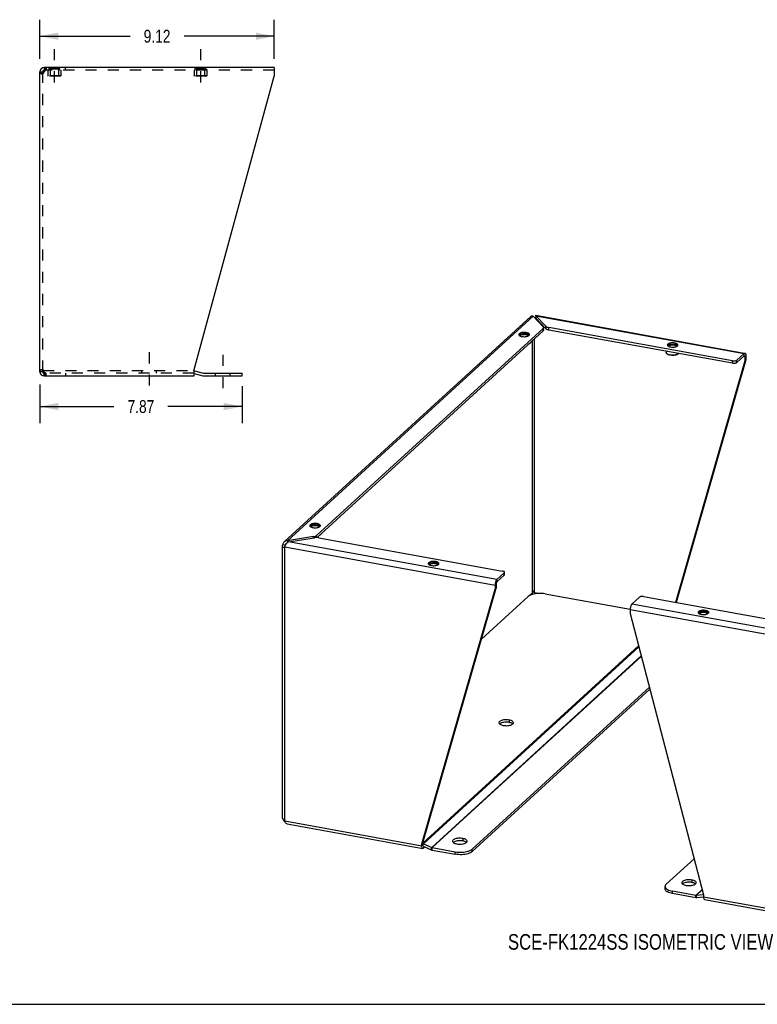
# Model space of a CAD drawing. Header units: inches. Extents: x 0 to 78.6, y 0 to 60.7.
# Tile 2 of 3: x 34.3 to 63, y 0 to 38.3. Entities that reach past the tile are written whole.
import ezdxf

# ---------------------------------------------------------------- set-up
doc = ezdxf.new("R2010")
doc.units = ezdxf.units.IN
doc.header["$LTSCALE"] = 4.321429
doc.header["$MEASUREMENT"] = 0
doc.linetypes.add('DASHED', pattern=[0.2, 0.1, -0.1])
doc.linetypes.add('HIDDEN', pattern=[0.2, 0.1, -0.1])
doc.layers.get('0').update_dxf_attribs({"linetype": 'CONTINUOUS'})
doc.layers.add('DEFAULT_2', color=8, linetype='HIDDEN')
doc.layers.add('DIMENSIONS', color=7, linetype='CONTINUOUS')
doc.styles.get("Standard").update_dxf_attribs({"font": 'txt', "width": 0.8})
doc.dimstyles.new('DIMSTYLE_1', dxfattribs={"dimtxt": 0.5, "dimasz": 0.714286, "dimexe": 0.09, "dimexo": 0.07, "dimgap": 0.035, "dimtad": 0, "dimtih": 1, "dimtoh": 1, "dimzin": 4, "dimdsep": 46, "dimtxsty": 'Standard', "dimblk": '_FILLED', "dimblk1": '_FILLED', "dimblk2": '_FILLED', "dimcen": 0.09, "dimadec": 0, "dimazin": 0, "dimtfac": 1, "dimtofl": 0, "dimtmove": 0, "dimatfit": 3, "dimldrblk": '_FILLED', "dimfxl": 1, "dimtolj": 1, "dimtzin": 4, "dimarcsym": 0})

# ---------------------------------------------------------------- blocks, each defined once
blk = doc.blocks.new('_FILLED')
at = {"color": 0, "linetype": 'ByBlock'}
blk.add_solid([(0, 0), (-1, 0.2), (-1, -0.2)], dxfattribs=at)
blk = doc.blocks.new('*D3')
at = {"layer": 'DIMENSIONS', "color": 2, "linetype": 'Continuous'}
for p, q in [((35.095, 36.773), (35.095, 38.298)), ((44.218, 36.773), (44.218, 38.298)), ((35.095, 37.655), (38.607, 37.655)), ((44.218, 37.655), (40.707, 37.655))]:
    blk.add_line(p, q, dxfattribs=at)
at = {"layer": 'DIMENSIONS', "color": 2, "linetype": 'Continuous', "xscale": 0.7142857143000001, "yscale": 0.7142857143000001, "zscale": 0.7142857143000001, "rotation": 180}
blk.add_blockref('_FILLED', (35.095, 37.655), dxfattribs=at)
at = {"layer": 'DIMENSIONS', "color": 2, "linetype": 'Continuous', "xscale": 0.7142857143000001, "yscale": 0.7142857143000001, "zscale": 0.7142857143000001}
blk.add_blockref('_FILLED', (44.218, 37.655), dxfattribs=at)
at = {"layer": 'DIMENSIONS', "color": 2, "linetype": 'Continuous', "insert": (39.657, 37.905), "char_height": 0.5, "width": 1.6, "attachment_point": 2, "line_spacing_factor": 0.9}
blk.add_mtext('9.12', dxfattribs=at)
blk = doc.blocks.new('*D4')
at = {"layer": 'DIMENSIONS', "color": 2, "linetype": 'Continuous'}
for p, q in [((35.095, 24.106), (35.095, 22.608)), ((42.964, 24.046), (42.964, 22.608)), ((35.095, 23.251), (37.979, 23.251)), ((42.964, 23.251), (40.079, 23.251))]:
    blk.add_line(p, q, dxfattribs=at)
at = {"layer": 'DIMENSIONS', "color": 2, "linetype": 'Continuous', "xscale": 0.7142857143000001, "yscale": 0.7142857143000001, "zscale": 0.7142857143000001, "rotation": 180}
blk.add_blockref('_FILLED', (35.095, 23.251), dxfattribs=at)
at = {"layer": 'DIMENSIONS', "color": 2, "linetype": 'Continuous', "xscale": 0.7142857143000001, "yscale": 0.7142857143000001, "zscale": 0.7142857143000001}
blk.add_blockref('_FILLED', (42.964, 23.251), dxfattribs=at)
at = {"layer": 'DIMENSIONS', "color": 2, "linetype": 'Continuous', "insert": (39.029, 23.501), "char_height": 0.5, "width": 1.6, "attachment_point": 2, "line_spacing_factor": 0.9}
blk.add_mtext('7.87', dxfattribs=at)

msp = doc.modelspace()

# ---------------------------------------------------------------- linework, layer by layer
at = {"color": 2, "linetype": 'DASHED'}
for p, q in [((35.658, 37.154), (35.658, 35.621)), ((41.345, 37.154), (41.345, 35.621)), ((39.347, 25.362), (39.347, 23.829)), ((42.214, 25.261), (42.214, 23.728))]:
    msp.add_line(p, q, dxfattribs=at)
at = {"color": 7, "linetype": 'Continuous'}
for p, q in [((35.262, 36.44), (35.262, 36.336)), ((35.095, 36.273), (35.199, 36.273)), ((35.28, 36.336), (35.262, 36.336)), ((54.395, 26.785), (54.395, 26.69)), ((54.784, 26.277), (54.395, 26.69)), ((54.428, 26.655), (54.397, 26.66)), ((54.679, 26.193), (45.881, 18.155)), ((53.994, 26.056), (54.005, 26.054)), ((54.025, 26.128), (54.025, 26.082)), ((54.679, 26.193), (54.679, 26.288)), ((54.698, 26.229), (54.698, 26.288)), ((54.784, 26.277), (54.784, 26.372)), ((54.9, 26.227), (54.9, 26.322)), ((62.054, 24.932), (54.9, 26.227)), ((54.156, 25.702), (54.165, 25.71)), ((54.165, 25.71), (54.162, 25.707)), ((54.268, 15.998), (54.268, 25.817)), ((54.351, 16.011), (54.351, 25.892)), ((59.806, 25.721), (59.806, 25.675)), ((59.472, 25.4), (59.472, 25.348)), ((59.507, 25.296), (59.498, 25.303)), ((59.774, 25.649), (59.785, 25.647)), ((59.936, 25.296), (59.945, 25.303)), ((59.945, 25.303), (59.942, 25.301)), ((62.507, 25.221), (62.507, 25.316)), ((62.533, 25.028), (59.828, 15.635)), ((62.054, 24.932), (62.054, 25.027)), ((62.219, 24.958), (62.507, 25.221)), ((62.219, 24.958), (62.219, 25.053)), ((62.533, 25.187), (62.481, 25.197)), ((62.532, 25.198), (62.533, 25.187)), ((62.533, 25.187), (62.575, 25.226)), ((62.533, 25.187), (62.533, 25.028)), ((62.575, 25.067), (62.533, 25.028)), ((35.199, 24.606), (35.095, 24.606)), ((35.222, 24.558), (35.222, 24.632)), ((35.262, 24.544), (35.28, 24.544)), ((35.262, 24.44), (35.262, 24.544)), ((41.095, 24.539), (41.434, 24.448)), ((42.964, 24.442), (42.964, 24.546)), ((41.477, 24.442), (42.964, 24.442)), ((45.859, 18.624), (45.87, 18.623)), ((45.89, 18.696), (45.89, 18.65)), ((44.73, 18.032), (44.73, 17.963)), ((45.745, 18.144), (45.745, 18.191)), ((45.867, 18.156), (45.867, 18.238)), ((46.021, 18.271), (46.03, 18.278)), ((46.03, 18.278), (46.027, 18.276)), ((44.547, 17.879), (44.642, 17.862)), ((44.597, 17.776), (44.581, 17.769)), ((44.639, 17.846), (44.642, 17.862)), ((44.677, 17.894), (44.642, 17.862)), ((50.47, 17.149), (50.481, 17.148)), ((50.501, 17.221), (50.501, 17.175)), ((53.169, 16.69), (52.881, 16.427)), ((52.881, 16.427), (52.881, 16.522)), ((53.169, 16.69), (53.169, 16.785)), ((53.18, 16.711), (53.18, 16.785)), ((50.003, 6.28), (52.856, 16.188)), ((52.856, 16.347), (52.813, 16.308)), ((52.813, 16.149), (52.856, 16.188)), ((52.856, 16.347), (52.856, 16.188)), ((54.302, 16.086), (54.308, 16.078)), ((54.319, 16.063), (54.303, 16.086)), ((54.268, 15.998), (54.165, 15.904)), ((54.272, 16.013), (54.268, 15.998)), ((54.343, 16.024), (54.335, 16.037)), ((54.351, 16.011), (54.343, 16.024)), ((54.513, 15.981), (54.351, 16.011)), ((61.007, 15.319), (61.007, 15.273)), ((51.922, 5.94), (58.836, 12.257)), ((53.008, 10.92), (52.989, 10.905)), ((53.358, 11.057), (53.358, 10.962)), ((53.499, 10.905), (53.487, 10.915)), ((44.555, 7.219), (44.547, 7.221)), ((50.003, 6.205), (49.96, 6.166)), ((49.965, 6.246), (50.003, 6.28)), ((50.003, 6.205), (50.003, 6.28)), ((50.003, 6.194), (50.003, 6.205)), ((50.008, 6.175), (50.027, 6.243)), ((50.01, 6.152), (50.321, 6.012)), ((50.028, 6.144), (50.028, 6.076)), ((51.204, 6.312), (51.185, 6.297)), ((51.554, 6.449), (51.554, 6.354)), ((51.695, 6.297), (51.683, 6.307)), ((50.321, 6.012), (50.346, 6.1)), ((50.36, 6), (50.36, 6.095)), ((50.36, 6), (51.261, 5.837)), ((51.261, 5.837), (51.261, 5.932)), ((51.922, 5.94), (51.922, 6.035)), ((60.123, 4.697), (60.103, 4.682)), ((60.473, 4.834), (60.473, 4.739)), ((60.614, 4.682), (60.602, 4.692)), ((59.427, 4.49), (59.427, 4.585)), ((59.723, 4.304), (59.723, 4.399)), ((60.624, 4.141), (59.723, 4.304)), ((60.624, 4.141), (60.624, 4.236)), ((60.664, 4.139), (60.639, 4.235)), ((60.924, 4.162), (60.664, 4.139)), ((0, 0), (78.571, 0))]:
    msp.add_line(p, q, dxfattribs=at)
at = {"color": 3, "linetype": 'Continuous'}
for p, q in [((44.218, 36.44), (35.262, 36.44)), ((35.292, 36.371), (35.3, 36.391)), ((44.218, 36.44), (44.218, 36.099)), ((35.095, 24.606), (35.095, 36.273)), ((35.16, 36.205), (35.144, 36.191)), ((35.178, 36.218), (35.16, 36.205)), ((41.095, 24.688), (44.218, 36.099)), ((44.618, 18.003), (54.198, 26.755)), ((44.73, 18.032), (54.294, 26.769)), ((54.294, 26.769), (54.684, 26.356)), ((54.365, 26.694), (54.372, 26.698)), ((54.784, 26.372), (54.395, 26.785)), ((54.401, 26.784), (62.507, 25.316)), ((54.402, 26.799), (54.404, 26.801)), ((54.404, 26.801), (62.51, 25.333)), ((54.679, 26.288), (45.867, 18.238)), ((62.054, 25.027), (54.9, 26.322)), ((53.743, 26.028), (53.755, 26.014)), ((54.13, 26.017), (54.141, 26.031)), ((59.523, 25.621), (59.536, 25.607)), ((59.91, 25.61), (59.922, 25.624)), ((62.219, 25.053), (62.507, 25.316)), ((62.575, 25.067), (59.857, 15.63)), ((62.574, 25.249), (62.575, 25.226)), ((62.575, 25.226), (62.575, 25.067)), ((35.144, 24.688), (35.16, 24.675)), ((35.16, 24.675), (35.178, 24.661)), ((35.269, 24.58), (35.262, 24.606)), ((35.292, 24.508), (35.285, 24.531)), ((41.095, 24.44), (41.095, 24.688)), ((41.112, 24.642), (41.461, 24.548)), ((41.477, 24.546), (42.964, 24.546)), ((35.262, 24.44), (41.095, 24.44)), ((35.3, 24.488), (35.292, 24.508)), ((45.608, 18.596), (45.621, 18.583)), ((45.995, 18.585), (46.007, 18.599)), ((44.73, 18.032), (44.703, 18.032)), ((45.745, 18.191), (44.73, 18.032)), ((44.768, 17.991), (45.784, 18.15)), ((45.745, 18.191), (45.772, 18.196)), ((45.812, 18.153), (45.784, 18.15)), ((45.952, 18.148), (53.106, 16.852)), ((44.532, 7.233), (44.532, 17.752)), ((44.543, 17.752), (44.537, 17.773)), ((44.553, 17.757), (44.543, 17.752)), ((44.564, 17.762), (44.553, 17.757)), ((44.581, 17.769), (44.564, 17.762)), ((44.631, 7.131), (44.631, 17.79)), ((44.631, 17.79), (52.813, 16.308)), ((52.881, 16.522), (44.768, 17.991)), ((50.219, 17.121), (50.232, 17.108)), ((50.606, 17.11), (50.618, 17.124)), ((53.169, 16.785), (52.881, 16.522)), ((49.96, 6.242), (52.813, 16.149)), ((52.814, 16.333), (52.813, 16.308)), ((52.813, 16.308), (52.813, 16.149)), ((52.283, 14.2), (54.102, 15.861)), ((54.762, 15.965), (58.071, 15.365)), ((58.426, 15.833), (58.137, 15.57)), ((58.591, 15.859), (65.744, 14.564)), ((58.07, 15.356), (58.07, 15.197)), ((58.07, 15.356), (66.252, 13.874)), ((66.25, 14.101), (58.137, 15.57)), ((58.07, 15.197), (60.923, 4.256)), ((60.725, 15.219), (60.738, 15.205)), ((61.112, 15.208), (61.124, 15.222)), ((50.003, 6.269), (58.398, 13.938)), ((50.027, 6.243), (58.408, 13.899)), ((50.346, 6.1), (58.5, 13.549)), ((50.36, 6.095), (58.503, 13.534)), ((51.922, 6.035), (58.816, 12.334)), ((52.981, 10.911), (53, 10.895)), ((53.48, 10.89), (53.501, 10.906)), ((44.537, 7.24), (44.543, 7.244)), ((44.547, 7.221), (44.552, 7.2)), ((44.552, 7.2), (44.56, 7.178)), ((44.56, 7.178), (44.573, 7.157)), ((44.564, 7.204), (44.578, 7.184)), ((44.573, 7.157), (44.588, 7.137)), ((44.578, 7.184), (44.594, 7.166)), ((44.631, 7.131), (49.96, 6.166)), ((44.719, 7.02), (49.998, 6.064)), ((49.96, 6.166), (49.96, 6.242)), ((50.027, 6.243), (50.346, 6.1)), ((51.177, 6.304), (51.196, 6.287)), ((51.676, 6.282), (51.697, 6.298)), ((50.078, 6.122), (50.028, 6.076)), ((50.36, 6.095), (51.261, 5.932)), ((60.557, 5.661), (59.47, 4.668)), ((60.096, 4.689), (60.115, 4.672)), ((60.594, 4.667), (60.615, 4.683)), ((60.624, 4.236), (59.723, 4.399)), ((60.87, 4.46), (60.624, 4.236)), ((60.873, 4.449), (60.639, 4.235)), ((60.922, 4.26), (60.639, 4.235)), ((60.923, 4.256), (60.923, 4.181)), ((60.923, 4.181), (66.252, 3.216)), ((60.961, 4.079), (66.241, 3.123))]:
    msp.add_line(p, q, dxfattribs=at)
for points in [[(35.3, 36.391), (35.307, 36.408), (35.315, 36.421), (35.323, 36.431)], [(35.323, 36.431), (35.33, 36.438), (35.338, 36.44)], [(35.144, 36.191), (35.13, 36.205), (35.117, 36.218), (35.108, 36.232), (35.101, 36.246), (35.097, 36.259), (35.095, 36.273)], [(35.219, 36.246), (35.198, 36.232), (35.178, 36.218)], [(35.262, 36.273), (35.24, 36.259), (35.219, 36.246)], [(35.262, 36.273), (35.269, 36.299), (35.277, 36.325), (35.285, 36.349), (35.292, 36.371)], [(54.198, 26.755), (54.202, 26.759), (54.217, 26.768), (54.234, 26.774), (54.253, 26.776), (54.273, 26.775), (54.294, 26.769)], [(54.395, 26.785), (54.398, 26.794), (54.402, 26.799)], [(54.025, 26.128), (53.991, 26.132), (53.956, 26.135), (53.92, 26.134), (53.884, 26.132), (53.851, 26.126), (53.82, 26.119), (53.793, 26.109), (53.77, 26.098), (53.753, 26.085), (53.741, 26.071), (53.735, 26.057), (53.735, 26.051)], [(53.735, 26.051), (53.736, 26.042), (53.743, 26.028)], [(54.148, 26.051), (54.146, 26.06), (54.14, 26.074), (54.127, 26.088), (54.108, 26.1), (54.085, 26.111), (54.057, 26.12), (54.025, 26.128)], [(54.141, 26.031), (54.147, 26.045), (54.148, 26.051)], [(54.679, 26.288), (54.689, 26.299), (54.696, 26.31), (54.698, 26.322), (54.698, 26.324)], [(54.698, 26.324), (54.697, 26.334), (54.692, 26.345), (54.684, 26.356)], [(54.784, 26.372), (54.797, 26.361), (54.812, 26.352), (54.83, 26.343), (54.851, 26.335), (54.875, 26.328), (54.9, 26.322)], [(53.755, 26.014), (53.774, 26.002), (53.798, 25.991)], [(53.798, 25.991), (53.825, 25.981), (53.857, 25.974)], [(53.857, 25.974), (53.892, 25.969), (53.927, 25.967), (53.963, 25.967)], [(53.963, 25.967), (53.998, 25.97), (54.032, 25.975), (54.062, 25.983), (54.09, 25.993)], [(54.09, 25.993), (54.112, 26.004), (54.13, 26.017)], [(59.806, 25.721), (59.771, 25.726), (59.736, 25.728), (59.7, 25.728), (59.665, 25.725), (59.631, 25.72), (59.6, 25.712), (59.573, 25.702), (59.55, 25.691), (59.533, 25.678), (59.521, 25.664), (59.516, 25.65), (59.515, 25.644)], [(59.928, 25.644), (59.927, 25.653), (59.92, 25.667), (59.907, 25.681), (59.889, 25.694), (59.865, 25.705), (59.837, 25.714), (59.806, 25.721)], [(59.515, 25.644), (59.516, 25.635), (59.523, 25.621)], [(59.536, 25.607), (59.555, 25.595), (59.578, 25.584)], [(59.578, 25.584), (59.606, 25.575), (59.638, 25.567)], [(59.638, 25.567), (59.672, 25.563), (59.707, 25.56), (59.743, 25.561)], [(59.743, 25.561), (59.778, 25.563), (59.812, 25.569), (59.843, 25.576), (59.87, 25.586)], [(59.87, 25.586), (59.893, 25.597), (59.91, 25.61)], [(59.922, 25.624), (59.927, 25.638), (59.928, 25.644)], [(62.507, 25.316), (62.518, 25.324), (62.528, 25.328), (62.537, 25.328)], [(62.537, 25.328), (62.538, 25.327), (62.547, 25.323)], [(62.547, 25.323), (62.555, 25.315), (62.562, 25.303), (62.568, 25.288), (62.572, 25.27), (62.574, 25.249)], [(62.054, 25.027), (62.078, 25.024), (62.102, 25.023), (62.126, 25.023), (62.15, 25.026), (62.172, 25.03), (62.191, 25.037), (62.207, 25.044), (62.219, 25.053)], [(35.095, 24.606), (35.097, 24.62), (35.101, 24.634), (35.108, 24.647), (35.117, 24.661), (35.13, 24.675), (35.144, 24.688)], [(35.178, 24.661), (35.198, 24.647), (35.219, 24.634)], [(35.219, 24.634), (35.24, 24.62), (35.262, 24.606)], [(35.285, 24.531), (35.277, 24.555), (35.269, 24.58)], [(35.323, 24.448), (35.315, 24.458), (35.307, 24.471), (35.3, 24.488)], [(35.338, 24.44), (35.33, 24.442), (35.323, 24.448)], [(45.89, 18.696), (45.856, 18.701), (45.821, 18.703), (45.785, 18.703), (45.749, 18.7), (45.716, 18.695), (45.685, 18.687), (45.658, 18.678), (45.635, 18.666), (45.618, 18.654), (45.606, 18.64), (45.6, 18.625), (45.6, 18.619)], [(45.6, 18.619), (45.601, 18.611), (45.608, 18.596)], [(45.621, 18.583), (45.639, 18.57), (45.663, 18.559)], [(45.663, 18.559), (45.69, 18.55), (45.722, 18.543)], [(45.722, 18.543), (45.757, 18.538), (45.792, 18.536), (45.828, 18.536)], [(45.828, 18.536), (45.863, 18.539), (45.897, 18.544), (45.928, 18.552), (45.955, 18.561)], [(46.013, 18.62), (46.012, 18.628), (46.005, 18.643), (45.992, 18.656), (45.973, 18.669), (45.95, 18.68), (45.922, 18.689), (45.89, 18.696)], [(45.955, 18.561), (45.978, 18.573), (45.995, 18.585)], [(46.007, 18.599), (46.012, 18.614), (46.013, 18.62)], [(44.703, 18.032), (44.677, 18.027), (44.651, 18.019), (44.628, 18.008), (44.607, 17.993), (44.601, 17.988)], [(45.772, 18.196), (45.796, 18.202), (45.818, 18.209), (45.837, 18.218), (45.854, 18.227), (45.867, 18.238)], [(45.952, 18.148), (45.925, 18.152), (45.897, 18.154), (45.868, 18.156), (45.84, 18.155), (45.812, 18.153)], [(44.532, 17.812), (44.532, 17.816), (44.534, 17.837), (44.539, 17.858), (44.547, 17.879)], [(44.537, 17.773), (44.533, 17.794), (44.532, 17.812)], [(44.601, 17.988), (44.588, 17.975), (44.573, 17.954), (44.56, 17.93), (44.552, 17.905), (44.547, 17.879)], [(44.631, 17.79), (44.612, 17.781), (44.594, 17.774), (44.581, 17.769)], [(44.631, 17.79), (44.639, 17.813), (44.648, 17.837)], [(44.648, 17.837), (44.659, 17.862), (44.672, 17.886), (44.686, 17.909), (44.701, 17.931), (44.717, 17.95), (44.734, 17.967), (44.751, 17.981), (44.768, 17.991)], [(50.501, 17.221), (50.467, 17.226), (50.432, 17.228), (50.396, 17.228), (50.361, 17.225), (50.327, 17.22), (50.296, 17.212), (50.269, 17.203), (50.246, 17.191), (50.229, 17.179), (50.217, 17.165), (50.212, 17.15), (50.211, 17.144)], [(50.211, 17.144), (50.212, 17.136), (50.219, 17.121)], [(50.232, 17.108), (50.25, 17.095), (50.274, 17.084)], [(50.274, 17.084), (50.302, 17.075), (50.333, 17.068)], [(50.333, 17.068), (50.368, 17.063), (50.403, 17.061), (50.439, 17.061)], [(50.439, 17.061), (50.474, 17.064), (50.508, 17.069), (50.539, 17.076), (50.566, 17.086)], [(50.624, 17.144), (50.623, 17.153), (50.616, 17.168), (50.603, 17.181), (50.584, 17.194), (50.561, 17.205), (50.533, 17.214), (50.501, 17.221)], [(50.566, 17.086), (50.589, 17.097), (50.606, 17.11)], [(50.618, 17.124), (50.623, 17.139), (50.624, 17.144)], [(53.172, 16.824), (53.161, 16.833), (53.146, 16.841), (53.128, 16.847), (53.106, 16.852)], [(52.85, 16.477), (52.841, 16.457), (52.833, 16.434), (52.826, 16.409), (52.821, 16.384), (52.817, 16.358), (52.814, 16.333)], [(52.881, 16.522), (52.87, 16.51), (52.86, 16.495), (52.85, 16.477)], [(53.169, 16.785), (53.177, 16.795), (53.18, 16.805), (53.18, 16.806)], [(53.18, 16.806), (53.178, 16.815), (53.172, 16.824)], [(54.265, 15.943), (54.215, 15.926), (54.17, 15.907), (54.133, 15.885), (54.102, 15.861)], [(54.762, 15.965), (54.7, 15.974), (54.637, 15.98), (54.572, 15.982), (54.507, 15.981), (54.442, 15.976), (54.38, 15.969), (54.32, 15.957), (54.265, 15.943)], [(58.591, 15.859), (58.567, 15.862), (58.543, 15.864), (58.519, 15.863), (58.495, 15.86), (58.473, 15.856), (58.454, 15.85), (58.438, 15.842), (58.426, 15.833)], [(58.137, 15.57), (58.127, 15.558), (58.116, 15.544), (58.107, 15.525), (58.098, 15.505), (58.089, 15.482), (58.083, 15.457), (58.077, 15.432), (58.073, 15.406), (58.07, 15.381), (58.07, 15.356)], [(61.007, 15.319), (60.973, 15.323), (60.938, 15.326), (60.902, 15.325), (60.866, 15.323), (60.833, 15.317), (60.802, 15.31), (60.775, 15.3), (60.752, 15.289), (60.735, 15.276), (60.723, 15.262), (60.717, 15.248), (60.717, 15.242)], [(60.717, 15.242), (60.718, 15.233), (60.725, 15.219)], [(60.738, 15.205), (60.756, 15.193), (60.78, 15.182)], [(60.78, 15.182), (60.807, 15.172), (60.839, 15.165)], [(60.839, 15.165), (60.874, 15.16), (60.909, 15.158), (60.945, 15.158)], [(60.945, 15.158), (60.98, 15.161), (61.014, 15.166), (61.045, 15.174), (61.072, 15.184)], [(61.13, 15.242), (61.129, 15.251), (61.122, 15.265), (61.109, 15.279), (61.09, 15.291), (61.067, 15.302), (61.039, 15.311), (61.007, 15.319)], [(61.072, 15.184), (61.094, 15.195), (61.112, 15.208)], [(61.124, 15.222), (61.129, 15.236), (61.13, 15.242)], [(53.358, 11.057), (53.316, 11.063), (53.273, 11.066), (53.229, 11.067), (53.185, 11.064), (53.143, 11.059), (53.103, 11.051), (53.067, 11.041), (53.035, 11.029), (53.008, 11.015), (52.987, 10.999), (52.972, 10.982), (52.964, 10.964), (52.963, 10.952)], [(52.963, 10.952), (52.963, 10.946), (52.969, 10.929), (52.981, 10.911)], [(53, 10.895), (53.025, 10.88), (53.056, 10.867), (53.09, 10.857), (53.129, 10.848)], [(53.129, 10.848), (53.172, 10.842), (53.214, 10.839), (53.259, 10.838), (53.302, 10.841), (53.345, 10.846), (53.384, 10.853), (53.421, 10.864), (53.453, 10.876), (53.48, 10.89)], [(53.525, 10.952), (53.525, 10.958), (53.519, 10.976), (53.506, 10.993), (53.487, 11.01), (53.462, 11.024), (53.432, 11.037), (53.397, 11.048), (53.358, 11.057)], [(53.501, 10.906), (53.515, 10.923), (53.524, 10.94), (53.525, 10.952)], [(44.532, 7.233), (44.533, 7.236), (44.537, 7.24)], [(44.547, 7.221), (44.539, 7.225), (44.534, 7.229), (44.532, 7.233), (44.532, 7.233)], [(44.543, 7.244), (44.553, 7.224), (44.564, 7.204)], [(44.588, 7.137), (44.607, 7.119), (44.628, 7.103), (44.644, 7.094)], [(44.594, 7.166), (44.612, 7.148), (44.631, 7.131)], [(44.672, 7.049), (44.659, 7.065), (44.648, 7.085), (44.639, 7.107), (44.631, 7.131)], [(44.719, 7.02), (44.717, 7.021), (44.701, 7.026), (44.686, 7.036), (44.672, 7.049)], [(49.988, 6.069), (49.98, 6.077), (49.973, 6.089), (49.968, 6.104), (49.964, 6.122), (49.961, 6.143), (49.96, 6.166)], [(50.003, 6.251), (50.007, 6.25), (50.014, 6.248), (50.02, 6.245), (50.027, 6.243)], [(51.554, 6.449), (51.512, 6.455), (51.469, 6.458), (51.425, 6.459), (51.381, 6.457), (51.339, 6.451), (51.299, 6.444), (51.263, 6.434), (51.231, 6.421), (51.204, 6.407), (51.183, 6.391), (51.168, 6.374), (51.16, 6.357), (51.159, 6.345)], [(51.159, 6.345), (51.159, 6.339), (51.165, 6.321), (51.177, 6.304)], [(51.196, 6.287), (51.221, 6.273), (51.252, 6.26), (51.286, 6.249), (51.325, 6.24)], [(51.325, 6.24), (51.368, 6.234), (51.41, 6.231), (51.454, 6.23), (51.498, 6.233), (51.541, 6.238), (51.58, 6.246), (51.617, 6.256), (51.649, 6.268), (51.676, 6.282)], [(51.721, 6.345), (51.721, 6.351), (51.715, 6.368), (51.702, 6.386), (51.683, 6.402), (51.658, 6.417), (51.628, 6.43), (51.593, 6.44), (51.554, 6.449)], [(51.697, 6.298), (51.711, 6.315), (51.719, 6.333), (51.721, 6.345)], [(49.998, 6.064), (49.997, 6.065), (49.988, 6.069)], [(50.028, 6.076), (50.017, 6.068), (50.007, 6.064), (49.998, 6.064)], [(50.346, 6.1), (50.348, 6.099), (50.35, 6.098), (50.353, 6.097), (50.355, 6.096), (50.358, 6.095), (50.36, 6.095)], [(51.261, 5.932), (51.323, 5.923), (51.387, 5.917), (51.452, 5.914), (51.517, 5.915), (51.581, 5.92), (51.644, 5.928), (51.703, 5.939), (51.759, 5.953), (51.809, 5.97), (51.853, 5.99), (51.891, 6.011), (51.922, 6.035)], [(59.47, 4.668), (59.447, 4.643), (59.433, 4.617), (59.427, 4.59), (59.427, 4.585)], [(60.473, 4.834), (60.431, 4.84), (60.388, 4.843), (60.344, 4.844), (60.3, 4.841), (60.258, 4.836), (60.218, 4.829), (60.182, 4.818), (60.15, 4.806), (60.123, 4.792), (60.102, 4.776), (60.087, 4.759), (60.079, 4.742), (60.077, 4.73)], [(60.077, 4.73), (60.078, 4.724), (60.083, 4.706), (60.096, 4.689)], [(60.115, 4.672), (60.14, 4.658), (60.17, 4.645), (60.205, 4.634), (60.244, 4.625)], [(60.244, 4.625), (60.286, 4.619), (60.329, 4.616), (60.373, 4.615), (60.417, 4.618), (60.459, 4.623), (60.499, 4.631), (60.535, 4.641), (60.568, 4.653), (60.594, 4.667)], [(60.64, 4.73), (60.639, 4.736), (60.634, 4.753), (60.621, 4.771), (60.602, 4.787), (60.577, 4.802), (60.547, 4.815), (60.512, 4.825), (60.473, 4.834)], [(60.615, 4.683), (60.63, 4.7), (60.638, 4.718), (60.64, 4.73)], [(59.427, 4.585), (59.429, 4.564), (59.441, 4.538), (59.46, 4.512)], [(59.46, 4.512), (59.487, 4.488), (59.522, 4.466), (59.564, 4.445), (59.612, 4.427), (59.665, 4.412), (59.723, 4.399)], [(60.639, 4.235), (60.637, 4.235), (60.634, 4.235), (60.632, 4.235), (60.629, 4.236), (60.627, 4.236), (60.624, 4.236)], [(60.923, 4.181), (60.924, 4.158), (60.926, 4.137), (60.93, 4.119)], [(60.93, 4.119), (60.936, 4.104), (60.943, 4.092), (60.951, 4.084), (60.96, 4.079), (60.961, 4.079)]]:
    msp.add_lwpolyline(points, dxfattribs=at)
at = {"color": 7, "linetype": 'Continuous'}
for points in [[(35.203, 36.235), (35.201, 36.246), (35.2, 36.259), (35.199, 36.273)], [(54.386, 26.698), (54.385, 26.698), (54.382, 26.698), (54.378, 26.696), (54.373, 26.693), (54.37, 26.689)], [(54.387, 26.727), (54.381, 26.715), (54.375, 26.702), (54.372, 26.698)], [(54.395, 26.69), (54.392, 26.694), (54.389, 26.697), (54.386, 26.698)], [(54.394, 26.746), (54.391, 26.737), (54.387, 26.727)], [(53.743, 26.028), (53.744, 26.029), (53.748, 26.034), (53.753, 26.039), (53.759, 26.044), (53.765, 26.049)], [(53.765, 26.049), (53.772, 26.053), (53.78, 26.057), (53.788, 26.061), (53.797, 26.065), (53.806, 26.069), (53.817, 26.072), (53.827, 26.075), (53.838, 26.078), (53.85, 26.08), (53.861, 26.083), (53.873, 26.084), (53.886, 26.086), (53.898, 26.087), (53.911, 26.088), (53.924, 26.089), (53.937, 26.089), (53.95, 26.089), (53.963, 26.089), (53.975, 26.088), (53.988, 26.087), (54.001, 26.085), (54.013, 26.084), (54.025, 26.082)], [(53.776, 26.001), (53.775, 26.003), (53.775, 26.008), (53.776, 26.013), (53.778, 26.018), (53.781, 26.023), (53.785, 26.028), (53.789, 26.033), (53.795, 26.037), (53.801, 26.042), (53.808, 26.046), (53.816, 26.05), (53.825, 26.053), (53.834, 26.057), (53.844, 26.06), (53.854, 26.063), (53.865, 26.065), (53.876, 26.067), (53.888, 26.069), (53.9, 26.071), (53.912, 26.072), (53.924, 26.072), (53.937, 26.073), (53.949, 26.073), (53.962, 26.072), (53.974, 26.071), (53.986, 26.07), (53.997, 26.069), (54.009, 26.067)], [(53.791, 26.013), (53.794, 26.018), (53.799, 26.022), (53.804, 26.026), (53.81, 26.03), (53.816, 26.034), (53.824, 26.038), (53.832, 26.041), (53.84, 26.045), (53.85, 26.048), (53.859, 26.05), (53.869, 26.052), (53.88, 26.055)], [(53.88, 26.055), (53.891, 26.056), (53.902, 26.058), (53.914, 26.059), (53.925, 26.059), (53.937, 26.06), (53.949, 26.06), (53.96, 26.059), (53.972, 26.058), (53.983, 26.057), (53.994, 26.056)], [(54.005, 26.054), (54.015, 26.052), (54.025, 26.05), (54.034, 26.047), (54.043, 26.044), (54.052, 26.041), (54.06, 26.037)], [(54.009, 26.067), (54.02, 26.065), (54.03, 26.062), (54.04, 26.059), (54.05, 26.056), (54.059, 26.053)], [(54.113, 26.052), (54.105, 26.056), (54.097, 26.06), (54.088, 26.064), (54.079, 26.068), (54.069, 26.071), (54.059, 26.074), (54.048, 26.077), (54.037, 26.08), (54.025, 26.082)], [(54.059, 26.053), (54.067, 26.049), (54.075, 26.045), (54.082, 26.041), (54.088, 26.036), (54.094, 26.032), (54.098, 26.027), (54.102, 26.022), (54.104, 26.017), (54.106, 26.012), (54.107, 26.007), (54.107, 26.002), (54.107, 26.001)], [(54.139, 26.028), (54.136, 26.033), (54.131, 26.038), (54.126, 26.043), (54.119, 26.047), (54.113, 26.052)], [(54.698, 26.229), (54.698, 26.227), (54.696, 26.215), (54.689, 26.204), (54.679, 26.193)], [(54.9, 26.227), (54.875, 26.233), (54.851, 26.24), (54.83, 26.248), (54.812, 26.257), (54.797, 26.266), (54.784, 26.277)], [(53.785, 25.996), (53.785, 25.999), (53.786, 26.004), (53.788, 26.008), (53.791, 26.013)], [(54.06, 26.037), (54.067, 26.034), (54.074, 26.03), (54.079, 26.025), (54.084, 26.021), (54.089, 26.017)], [(54.089, 26.017), (54.092, 26.012), (54.095, 26.008), (54.096, 26.003), (54.097, 25.998), (54.097, 25.996)], [(54.156, 25.702), (54.153, 25.7), (54.145, 25.694), (54.136, 25.689), (54.126, 25.683), (54.118, 25.68)], [(54.162, 25.707), (54.153, 25.701), (54.144, 25.696), (54.133, 25.69), (54.124, 25.686)], [(54.19, 25.746), (54.188, 25.74), (54.185, 25.733), (54.181, 25.727), (54.176, 25.72), (54.169, 25.714), (54.165, 25.71)], [(59.545, 25.642), (59.552, 25.646), (59.56, 25.651), (59.568, 25.655), (59.577, 25.658), (59.587, 25.662), (59.597, 25.665), (59.608, 25.668), (59.619, 25.671), (59.63, 25.674), (59.642, 25.676), (59.654, 25.678), (59.666, 25.679), (59.679, 25.68), (59.691, 25.681), (59.704, 25.682), (59.717, 25.682), (59.73, 25.682), (59.743, 25.682), (59.756, 25.681), (59.769, 25.68), (59.781, 25.679), (59.793, 25.677), (59.805, 25.675)], [(59.556, 25.594), (59.556, 25.596), (59.556, 25.601), (59.557, 25.607), (59.559, 25.612), (59.562, 25.616), (59.565, 25.621), (59.57, 25.626), (59.575, 25.63), (59.582, 25.635), (59.589, 25.639), (59.597, 25.643), (59.605, 25.647), (59.614, 25.65), (59.624, 25.653), (59.634, 25.656), (59.645, 25.658), (59.657, 25.661), (59.668, 25.662), (59.68, 25.664), (59.692, 25.665), (59.705, 25.666), (59.717, 25.666), (59.73, 25.666), (59.742, 25.665), (59.754, 25.665), (59.766, 25.664), (59.778, 25.662), (59.789, 25.66)], [(59.789, 25.66), (59.8, 25.658), (59.81, 25.656), (59.821, 25.653), (59.83, 25.65), (59.839, 25.646)], [(59.893, 25.645), (59.886, 25.649), (59.878, 25.653), (59.869, 25.657), (59.859, 25.661), (59.85, 25.664), (59.839, 25.667), (59.828, 25.67), (59.817, 25.673), (59.805, 25.675)], [(59.498, 25.303), (59.492, 25.308), (59.485, 25.315), (59.48, 25.321), (59.476, 25.328), (59.474, 25.335), (59.472, 25.342), (59.472, 25.348)], [(59.507, 25.296), (59.499, 25.302), (59.498, 25.303)], [(59.624, 25.25), (59.609, 25.253), (59.596, 25.256), (59.582, 25.26), (59.569, 25.264), (59.557, 25.268), (59.545, 25.273), (59.534, 25.278), (59.525, 25.283), (59.516, 25.289), (59.508, 25.295), (59.507, 25.296)], [(59.62, 25.255), (59.605, 25.258), (59.59, 25.262), (59.576, 25.265), (59.563, 25.27), (59.55, 25.274), (59.538, 25.279), (59.527, 25.284), (59.516, 25.29), (59.507, 25.296)], [(59.523, 25.621), (59.524, 25.623), (59.528, 25.628), (59.533, 25.633), (59.539, 25.637), (59.545, 25.642)], [(59.566, 25.59), (59.566, 25.592), (59.567, 25.597), (59.568, 25.602), (59.571, 25.606)], [(59.571, 25.606), (59.575, 25.611), (59.579, 25.615), (59.584, 25.619), (59.59, 25.624), (59.597, 25.627), (59.604, 25.631), (59.612, 25.635), (59.621, 25.638), (59.63, 25.641), (59.64, 25.643), (59.65, 25.646), (59.66, 25.648)], [(59.942, 25.301), (59.934, 25.295), (59.924, 25.289), (59.914, 25.283), (59.903, 25.278), (59.89, 25.273), (59.877, 25.269), (59.864, 25.264), (59.849, 25.261), (59.834, 25.257), (59.819, 25.254), (59.803, 25.252), (59.786, 25.25), (59.77, 25.248), (59.753, 25.247), (59.736, 25.247), (59.718, 25.247), (59.701, 25.247), (59.684, 25.248), (59.668, 25.249), (59.651, 25.251), (59.635, 25.253), (59.62, 25.255)], [(59.936, 25.296), (59.934, 25.293), (59.925, 25.288), (59.916, 25.282), (59.906, 25.277), (59.895, 25.272), (59.884, 25.267), (59.871, 25.263), (59.858, 25.259), (59.844, 25.255), (59.83, 25.252), (59.815, 25.249), (59.799, 25.247), (59.784, 25.245), (59.768, 25.243), (59.751, 25.242), (59.735, 25.242), (59.719, 25.241), (59.702, 25.242), (59.686, 25.243), (59.67, 25.244), (59.654, 25.245), (59.639, 25.247), (59.624, 25.25)], [(59.66, 25.648), (59.671, 25.649), (59.683, 25.651), (59.694, 25.652), (59.706, 25.652), (59.717, 25.653), (59.729, 25.653), (59.741, 25.652), (59.752, 25.652), (59.764, 25.65), (59.774, 25.649)], [(59.785, 25.647), (59.795, 25.645), (59.805, 25.643), (59.815, 25.64), (59.824, 25.637), (59.832, 25.634), (59.84, 25.631)], [(59.839, 25.646), (59.848, 25.642), (59.856, 25.638), (59.863, 25.634), (59.869, 25.63), (59.874, 25.625), (59.879, 25.62), (59.882, 25.616), (59.885, 25.611), (59.887, 25.606), (59.887, 25.601), (59.887, 25.596), (59.887, 25.594)], [(59.84, 25.631), (59.848, 25.627), (59.854, 25.623), (59.86, 25.619), (59.865, 25.614), (59.869, 25.61)], [(59.869, 25.61), (59.872, 25.605), (59.875, 25.601), (59.877, 25.596), (59.877, 25.591), (59.878, 25.59)], [(59.92, 25.621), (59.916, 25.626), (59.911, 25.631), (59.906, 25.636), (59.9, 25.64), (59.893, 25.645)], [(59.955, 25.312), (59.95, 25.307), (59.945, 25.303)], [(62.219, 24.958), (62.207, 24.949), (62.191, 24.942), (62.172, 24.935), (62.15, 24.931), (62.126, 24.928), (62.102, 24.928), (62.078, 24.929), (62.054, 24.932)], [(62.507, 25.221), (62.513, 25.224), (62.517, 25.226), (62.519, 25.225)], [(62.519, 25.225), (62.522, 25.224), (62.525, 25.221), (62.529, 25.215), (62.531, 25.207), (62.532, 25.198)], [(35.199, 24.606), (35.2, 24.62), (35.201, 24.634), (35.203, 24.644)], [(45.608, 18.596), (45.609, 18.598), (45.613, 18.603), (45.618, 18.608), (45.624, 18.613), (45.63, 18.617)], [(45.63, 18.617), (45.637, 18.622), (45.645, 18.626), (45.653, 18.63), (45.662, 18.634), (45.672, 18.637), (45.682, 18.641), (45.692, 18.644), (45.703, 18.646), (45.715, 18.649), (45.727, 18.651), (45.739, 18.653), (45.751, 18.655), (45.764, 18.656), (45.776, 18.657), (45.789, 18.657), (45.802, 18.658), (45.815, 18.658), (45.828, 18.657), (45.841, 18.656), (45.853, 18.655), (45.866, 18.654), (45.878, 18.652), (45.89, 18.65)], [(45.641, 18.569), (45.64, 18.572), (45.641, 18.577), (45.642, 18.582), (45.643, 18.587), (45.646, 18.592), (45.65, 18.597), (45.655, 18.601), (45.66, 18.606), (45.666, 18.61), (45.674, 18.614), (45.681, 18.618), (45.69, 18.622), (45.699, 18.625), (45.709, 18.628), (45.719, 18.631), (45.73, 18.634), (45.741, 18.636), (45.753, 18.638), (45.765, 18.639), (45.777, 18.64), (45.789, 18.641), (45.802, 18.641), (45.814, 18.641), (45.827, 18.641), (45.839, 18.64), (45.851, 18.639), (45.863, 18.637), (45.874, 18.635)], [(45.65, 18.565), (45.65, 18.567), (45.651, 18.572), (45.653, 18.577), (45.656, 18.582)], [(45.656, 18.582), (45.659, 18.586), (45.664, 18.59), (45.669, 18.595), (45.675, 18.599), (45.682, 18.603), (45.689, 18.606), (45.697, 18.61), (45.706, 18.613), (45.715, 18.616), (45.725, 18.619), (45.735, 18.621), (45.745, 18.623)], [(45.745, 18.623), (45.756, 18.625), (45.767, 18.626), (45.779, 18.627), (45.79, 18.628), (45.802, 18.628), (45.814, 18.628), (45.826, 18.628), (45.837, 18.627), (45.848, 18.626), (45.859, 18.624)], [(45.87, 18.623), (45.88, 18.621), (45.89, 18.618), (45.899, 18.616), (45.909, 18.613), (45.917, 18.609), (45.925, 18.606)], [(45.874, 18.635), (45.885, 18.633), (45.895, 18.631), (45.905, 18.628), (45.915, 18.625), (45.924, 18.621)], [(45.978, 18.62), (45.97, 18.624), (45.962, 18.629), (45.954, 18.632), (45.944, 18.636), (45.934, 18.639), (45.924, 18.643), (45.913, 18.645), (45.902, 18.648), (45.89, 18.65)], [(45.924, 18.621), (45.933, 18.618), (45.94, 18.614), (45.947, 18.609), (45.954, 18.605), (45.959, 18.6), (45.963, 18.596), (45.967, 18.591), (45.97, 18.586), (45.971, 18.581), (45.972, 18.576), (45.972, 18.571), (45.972, 18.57)], [(45.925, 18.606), (45.932, 18.602), (45.939, 18.598), (45.945, 18.594), (45.95, 18.59), (45.954, 18.585)], [(45.954, 18.585), (45.957, 18.581), (45.96, 18.576), (45.961, 18.571), (45.962, 18.567), (45.962, 18.565)], [(46.005, 18.597), (46.001, 18.601), (45.996, 18.606), (45.991, 18.611), (45.985, 18.616), (45.978, 18.62)], [(46.021, 18.271), (46.018, 18.269), (46.01, 18.263), (46.001, 18.257), (45.991, 18.252), (45.983, 18.248)], [(46.027, 18.276), (46.019, 18.27), (46.009, 18.264), (45.999, 18.259), (45.99, 18.254)], [(46.055, 18.314), (46.054, 18.309), (46.051, 18.302), (46.046, 18.295), (46.041, 18.289), (46.035, 18.282), (46.03, 18.278)], [(44.636, 17.812), (44.636, 17.815), (44.637, 17.831), (44.639, 17.846)], [(44.671, 17.911), (44.665, 17.905), (44.657, 17.895), (44.651, 17.885), (44.646, 17.874), (44.642, 17.862)], [(44.7, 17.929), (44.695, 17.927), (44.684, 17.921), (44.674, 17.913), (44.671, 17.911)], [(50.219, 17.121), (50.22, 17.123), (50.224, 17.128), (50.229, 17.133), (50.235, 17.138), (50.241, 17.142)], [(50.241, 17.142), (50.248, 17.147), (50.256, 17.151), (50.264, 17.155), (50.273, 17.159), (50.283, 17.162), (50.293, 17.165), (50.303, 17.169), (50.314, 17.171), (50.326, 17.174), (50.338, 17.176), (50.35, 17.178), (50.362, 17.179), (50.375, 17.181), (50.387, 17.182), (50.4, 17.182), (50.413, 17.183), (50.426, 17.182), (50.439, 17.182), (50.452, 17.181), (50.464, 17.18), (50.477, 17.179), (50.489, 17.177), (50.501, 17.175)], [(50.252, 17.094), (50.252, 17.097), (50.252, 17.102), (50.253, 17.107), (50.255, 17.112), (50.257, 17.117), (50.261, 17.122), (50.266, 17.126), (50.271, 17.131), (50.278, 17.135), (50.285, 17.139), (50.293, 17.143), (50.301, 17.147), (50.31, 17.15), (50.32, 17.153), (50.33, 17.156), (50.341, 17.159), (50.352, 17.161), (50.364, 17.163), (50.376, 17.164), (50.388, 17.165), (50.4, 17.166), (50.413, 17.166), (50.425, 17.166), (50.438, 17.166), (50.45, 17.165), (50.462, 17.164), (50.474, 17.162), (50.485, 17.16)], [(50.261, 17.09), (50.262, 17.092), (50.263, 17.097), (50.264, 17.102), (50.267, 17.106)], [(50.267, 17.106), (50.271, 17.111), (50.275, 17.115), (50.28, 17.12), (50.286, 17.124), (50.293, 17.128), (50.3, 17.131), (50.308, 17.135), (50.317, 17.138), (50.326, 17.141), (50.336, 17.144), (50.346, 17.146), (50.356, 17.148)], [(50.356, 17.148), (50.367, 17.15), (50.378, 17.151), (50.39, 17.152), (50.402, 17.153), (50.413, 17.153), (50.425, 17.153), (50.437, 17.153), (50.448, 17.152), (50.459, 17.151), (50.47, 17.149)], [(50.481, 17.148), (50.491, 17.146), (50.501, 17.143), (50.511, 17.141), (50.52, 17.138), (50.528, 17.134), (50.536, 17.131)], [(50.485, 17.16), (50.496, 17.158), (50.506, 17.156), (50.517, 17.153), (50.526, 17.15), (50.535, 17.146)], [(50.589, 17.145), (50.582, 17.149), (50.573, 17.154), (50.565, 17.157), (50.555, 17.161), (50.545, 17.164), (50.535, 17.168), (50.524, 17.17), (50.513, 17.173), (50.501, 17.175)], [(50.535, 17.146), (50.544, 17.143), (50.552, 17.139), (50.558, 17.134), (50.565, 17.13), (50.57, 17.125), (50.574, 17.121), (50.578, 17.116), (50.581, 17.111), (50.583, 17.106), (50.583, 17.101), (50.583, 17.096), (50.583, 17.095)], [(50.536, 17.131), (50.543, 17.127), (50.55, 17.123), (50.556, 17.119), (50.561, 17.115), (50.565, 17.11)], [(50.565, 17.11), (50.568, 17.106), (50.571, 17.101), (50.573, 17.096), (50.573, 17.092), (50.573, 17.09)], [(50.616, 17.122), (50.612, 17.126), (50.607, 17.131), (50.602, 17.136), (50.596, 17.141), (50.589, 17.145)], [(53.18, 16.711), (53.18, 16.71), (53.177, 16.7), (53.169, 16.69)], [(52.881, 16.427), (52.876, 16.421), (52.871, 16.414), (52.867, 16.404), (52.863, 16.394), (52.86, 16.382), (52.858, 16.37), (52.856, 16.358), (52.856, 16.347)], [(54.303, 16.086), (54.295, 16.072), (54.288, 16.058), (54.282, 16.043)], [(54.268, 15.944), (54.266, 15.951), (54.265, 15.962), (54.265, 15.974), (54.266, 15.986), (54.268, 15.998)], [(54.282, 16.043), (54.277, 16.028), (54.272, 16.013)], [(54.335, 16.037), (54.327, 16.05), (54.319, 16.063)], [(54.351, 16.011), (54.357, 16), (54.363, 15.989), (54.369, 15.978), (54.373, 15.968), (54.374, 15.967)], [(60.747, 15.24), (60.741, 15.235), (60.735, 15.23), (60.73, 15.225), (60.726, 15.22), (60.725, 15.219)], [(61.007, 15.273), (60.995, 15.275), (60.983, 15.276), (60.97, 15.278), (60.958, 15.279), (60.945, 15.28), (60.932, 15.28), (60.919, 15.28), (60.906, 15.28), (60.893, 15.279), (60.88, 15.278), (60.868, 15.277), (60.855, 15.275), (60.843, 15.274), (60.832, 15.271), (60.82, 15.269), (60.809, 15.266), (60.799, 15.263), (60.789, 15.26), (60.779, 15.256), (60.77, 15.252), (60.762, 15.248), (60.754, 15.244), (60.747, 15.24)], [(60.758, 15.192), (60.757, 15.194), (60.757, 15.199), (60.758, 15.204), (60.76, 15.209), (60.763, 15.214), (60.767, 15.219), (60.772, 15.224), (60.777, 15.228), (60.783, 15.233), (60.79, 15.237), (60.798, 15.241), (60.807, 15.244), (60.816, 15.248), (60.826, 15.251), (60.836, 15.254), (60.847, 15.256), (60.858, 15.258), (60.87, 15.26), (60.882, 15.262), (60.894, 15.263), (60.906, 15.263), (60.919, 15.264), (60.931, 15.264), (60.944, 15.263), (60.956, 15.262), (60.968, 15.261), (60.979, 15.26), (60.991, 15.258)], [(60.767, 15.187), (60.767, 15.19), (60.768, 15.195), (60.77, 15.199), (60.773, 15.204)], [(60.773, 15.204), (60.776, 15.209), (60.781, 15.213), (60.786, 15.217), (60.792, 15.221), (60.798, 15.225), (60.806, 15.229), (60.814, 15.232), (60.822, 15.236), (60.832, 15.239), (60.841, 15.241), (60.852, 15.243), (60.862, 15.246), (60.873, 15.247), (60.884, 15.249), (60.896, 15.25), (60.907, 15.25), (60.919, 15.251), (60.931, 15.251), (60.942, 15.25), (60.954, 15.249), (60.965, 15.248), (60.976, 15.247), (60.987, 15.245)], [(60.987, 15.245), (60.997, 15.243), (61.007, 15.241), (61.016, 15.238), (61.025, 15.235), (61.034, 15.232), (61.042, 15.228)], [(60.991, 15.258), (61.002, 15.256), (61.012, 15.253), (61.022, 15.25), (61.032, 15.247), (61.041, 15.244)], [(61.007, 15.273), (61.019, 15.271), (61.03, 15.268), (61.041, 15.265), (61.051, 15.262), (61.061, 15.259), (61.07, 15.255), (61.079, 15.251), (61.087, 15.247), (61.095, 15.243)], [(61.041, 15.244), (61.05, 15.24), (61.057, 15.236), (61.064, 15.232), (61.07, 15.227), (61.076, 15.223), (61.08, 15.218), (61.084, 15.213), (61.087, 15.208), (61.088, 15.203), (61.089, 15.198), (61.089, 15.193), (61.089, 15.192)], [(61.042, 15.228), (61.049, 15.225), (61.056, 15.221), (61.062, 15.216), (61.067, 15.212), (61.071, 15.208)], [(61.071, 15.208), (61.074, 15.203), (61.077, 15.199), (61.078, 15.194), (61.079, 15.189), (61.079, 15.187)], [(61.095, 15.243), (61.102, 15.238), (61.108, 15.234), (61.113, 15.229), (61.118, 15.224), (61.121, 15.219)], [(53.358, 10.962), (53.316, 10.968), (53.273, 10.971), (53.229, 10.972), (53.185, 10.969), (53.143, 10.964), (53.103, 10.956), (53.067, 10.946), (53.035, 10.934), (53.008, 10.92)], [(53.487, 10.915), (53.462, 10.929), (53.432, 10.942), (53.397, 10.953), (53.358, 10.962)], [(50.007, 6.177), (50.005, 6.185), (50.003, 6.194)], [(50.017, 6.167), (50.014, 6.168), (50.01, 6.171), (50.007, 6.177)], [(51.554, 6.354), (51.512, 6.36), (51.469, 6.363), (51.425, 6.364), (51.381, 6.362), (51.339, 6.356), (51.299, 6.349), (51.263, 6.339), (51.231, 6.326), (51.204, 6.312)], [(51.683, 6.307), (51.658, 6.322), (51.628, 6.335), (51.593, 6.345), (51.554, 6.354)], [(50.321, 6.012), (50.327, 6.009), (50.334, 6.007), (50.341, 6.005), (50.347, 6.003), (50.354, 6.001), (50.36, 6)], [(51.922, 5.94), (51.891, 5.916), (51.853, 5.895), (51.809, 5.875), (51.759, 5.858), (51.703, 5.844), (51.644, 5.833), (51.581, 5.825), (51.517, 5.82), (51.452, 5.819), (51.387, 5.822), (51.323, 5.828), (51.261, 5.837)], [(60.473, 4.739), (60.431, 4.745), (60.388, 4.748), (60.344, 4.749), (60.3, 4.746), (60.258, 4.741), (60.218, 4.734), (60.182, 4.723), (60.15, 4.711), (60.123, 4.697)], [(60.602, 4.692), (60.577, 4.707), (60.547, 4.72), (60.512, 4.73), (60.473, 4.739)], [(59.723, 4.304), (59.665, 4.317), (59.612, 4.332), (59.564, 4.35), (59.522, 4.371), (59.487, 4.393), (59.46, 4.417), (59.441, 4.443), (59.429, 4.469), (59.427, 4.49)], [(60.664, 4.139), (60.657, 4.139), (60.651, 4.139), (60.644, 4.139), (60.638, 4.139), (60.631, 4.14), (60.624, 4.141)]]:
    msp.add_lwpolyline(points, dxfattribs=at)
at = {"color": 3, "linetype": 'Continuous'}
for centre, radius, start, end in [((35.262, 36.273), 0.167, 90, 180), ((35.262, 24.606), 0.167, 180, 270), ((41.069, 24.481), 0.167, 75, 81.039), ((41.477, 24.609), 0.0625, 255, 270)]:
    msp.add_arc(centre, radius, start, end, dxfattribs=at)
at = {"color": 7, "linetype": 'Continuous'}
for centre, radius, start, end in [((35.262, 36.273), 0.0625, 90, 180), ((35.262, 24.606), 0.0625, 180, 270), ((41.477, 24.609), 0.167, 255, 270)]:
    msp.add_arc(centre, radius, start, end, dxfattribs=at)
at = {"layer": 'DEFAULT_2', "color": 8, "linetype": 'HIDDEN'}
for p, q in [((35.338, 36.44), (35.338, 36.336)), ((35.451, 36.336), (35.451, 36.44)), ((35.452, 36.39), (35.452, 36.336)), ((35.452, 36.39), (35.864, 36.39)), ((35.502, 36.38), (35.492, 36.39)), ((35.814, 36.38), (35.824, 36.39)), ((35.864, 36.336), (35.864, 36.44)), ((35.864, 36.39), (35.864, 36.336)), ((36.095, 36.336), (36.095, 36.44)), ((41.139, 36.336), (41.139, 36.44)), ((41.139, 36.39), (41.139, 36.336)), ((41.139, 36.39), (41.551, 36.39)), ((41.189, 36.38), (41.179, 36.39)), ((41.501, 36.38), (41.511, 36.39)), ((41.551, 36.39), (41.551, 36.336)), ((41.552, 36.336), (41.552, 36.44)), ((35.144, 36.191), (35.217, 36.191)), ((35.199, 36.273), (35.199, 24.606)), ((35.203, 36.235), (35.204, 36.232)), ((35.204, 36.232), (35.208, 36.218)), ((35.208, 36.218), (35.212, 36.205)), ((35.212, 36.205), (35.217, 36.191)), ((35.269, 36.283), (35.262, 36.273)), ((44.218, 36.336), (35.28, 36.336)), ((35.408, 36.336), (35.408, 36.116)), ((35.418, 36.106), (35.408, 36.116)), ((35.908, 36.116), (35.408, 36.116)), ((35.898, 36.106), (35.418, 36.106)), ((35.502, 36.116), (35.492, 36.106)), ((35.502, 36.38), (35.502, 36.116)), ((35.814, 36.38), (35.502, 36.38)), ((35.814, 36.38), (35.814, 36.116)), ((35.814, 36.116), (35.824, 36.106)), ((35.898, 36.106), (35.908, 36.116)), ((35.908, 36.336), (35.908, 36.116)), ((41.095, 36.336), (41.095, 36.116)), ((41.105, 36.106), (41.095, 36.116)), ((41.595, 36.116), (41.095, 36.116)), ((41.585, 36.106), (41.105, 36.106)), ((41.189, 36.116), (41.179, 36.106)), ((41.189, 36.38), (41.189, 36.116)), ((41.501, 36.38), (41.189, 36.38)), ((41.501, 36.38), (41.501, 36.116)), ((41.501, 36.116), (41.511, 36.106)), ((41.585, 36.106), (41.595, 36.116)), ((41.595, 36.336), (41.595, 36.116)), ((35.144, 24.688), (35.217, 24.688)), ((35.204, 24.647), (35.203, 24.644)), ((35.222, 24.648), (41.069, 24.648)), ((35.222, 24.632), (35.222, 24.648)), ((35.222, 24.544), (35.222, 24.558)), ((35.262, 24.544), (35.222, 24.544)), ((41.095, 24.544), (35.28, 24.544)), ((35.338, 24.44), (35.338, 24.544)), ((36.095, 24.544), (36.095, 24.44)), ((39.065, 24.544), (39.065, 24.648)), ((39.628, 24.544), (39.628, 24.648)), ((41.085, 24.541), (41.095, 24.539)), ((41.933, 24.442), (41.933, 24.546)), ((42.495, 24.442), (42.495, 24.546))]:
    msp.add_line(p, q, dxfattribs=at)
for points in [[(35.262, 36.273), (35.254, 36.259), (35.245, 36.246), (35.238, 36.232), (35.23, 36.218), (35.224, 36.205), (35.217, 36.191)], [(35.323, 36.333), (35.315, 36.329), (35.307, 36.324), (35.3, 36.317), (35.292, 36.31), (35.285, 36.301), (35.277, 36.292), (35.269, 36.283)], [(35.338, 36.336), (35.33, 36.335), (35.323, 36.333)], [(35.217, 24.688), (35.212, 24.675), (35.208, 24.661), (35.204, 24.647)], [(35.217, 24.688), (35.224, 24.675), (35.23, 24.661), (35.238, 24.647), (35.245, 24.634), (35.254, 24.62), (35.262, 24.606)], [(35.338, 24.544), (35.33, 24.544), (35.323, 24.547), (35.315, 24.55), (35.307, 24.556), (35.3, 24.562), (35.292, 24.569), (35.285, 24.578), (35.277, 24.587), (35.269, 24.596), (35.262, 24.606)]]:
    msp.add_lwpolyline(points, dxfattribs=at)
for radius, start in [(0.167, 81.039), (0.0625, 75)]:
    msp.add_arc((41.069, 24.481), radius, start, 90, dxfattribs=at)

# ---------------------------------------------------------------- texts
at = {"layer": 'DIMENSIONS', "color": 2, "linetype": 'Continuous', "insert": (58.475, 2.732), "char_height": 0.60714, "width": 13.11429, "attachment_point": 2, "line_spacing_factor": 0.9}
msp.add_mtext('SCE-FK1224SS ISOMETRIC VIEW', dxfattribs=at)

# ---------------------------------------------------------------- dimensions: what is measured, and where the dimension line sits
at = {"layer": 'DIMENSIONS', "color": 2, "linetype": 'Continuous'}
for base, p1, p2, picture, middle in [((44.218, 37.655), (35.095, 36.703), (44.218, 36.703), '*D3', (39.657, 37.655)), ((42.964, 23.251), (35.095, 24.176), (42.964, 24.116), '*D4', (39.029, 23.251))]:
    dim = msp.add_linear_dim(base=base, p1=p1, p2=p2, dimstyle='DIMSTYLE_1', dxfattribs=at)
    dim.commit()
    dim.dimension.update_dxf_attribs({"geometry": picture, "text_midpoint": middle, "dimtype": 160})

doc.saveas('drawing.dxf')
